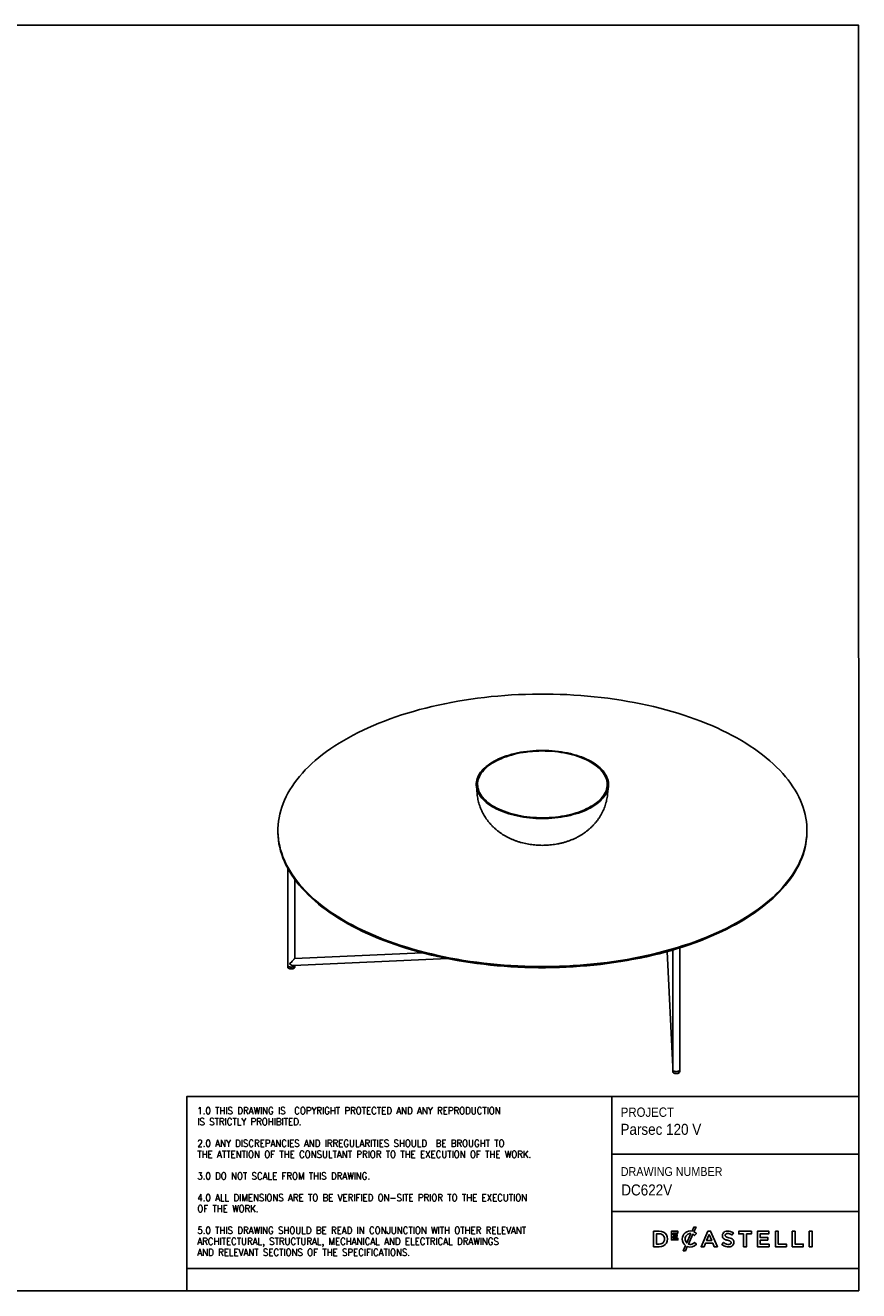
# Model space of a CAD drawing. Header units: millimetres. Extents: x 25 to 4125, y 4 to 2874.
# Tile 2 of 2: x 2235 to 4125, y 4 to 2874. Entities that reach past the tile are written whole.
import ezdxf

# ---------------------------------------------------------------- set-up
doc = ezdxf.new("R2010")
doc.units = ezdxf.units.MM
doc.header["$LTSCALE"] = 12
doc.linetypes.add('SLD-Solido', pattern=[0])
doc.layers.add('NOTE', color=3, linetype='SLD-Solido')
doc.layers.add('SCHIZZI', color=9, linetype='Continuous')
doc.styles.add('SLDTEXTSTYLE0', font='GOTHIC.TTF', dxfattribs={"width": 0.913})
doc.styles.add('SLDTEXTSTYLE1', font='romans__.ttf', dxfattribs={"width": 0.893})

msp = doc.modelspace()

# ---------------------------------------------------------------- linework, layer by layer
for p, q in [((3257.99, 1148.41), (3259.83, 1130.41)), ((3555.74, 1130.41), (3557.58, 1148.41)), ((2807.78, 1048.49), (2807.78, 1045.92)), ((4007.78, 1045.92), (4007.78, 1048.49)), ((2830.2, 962.25), (2830.2, 742.46)), ((2846.2, 757.69), (2846.2, 937.13)), ((3703.35, 777), (3703.35, 512.36)), ((3719.35, 505.16), (3719.35, 781.83)), ((2842.95, 741.53), (3192.97, 757.38)), ((2846.07, 757.52), (2846.19, 757.68)), ((3134.71, 770.76), (2846.19, 757.69)), ((3690.84, 773.45), (3703.35, 511.82)), ((2830.2, 742.46), (2830.2, 738.18)), ((2830.2, 742.31), (2830.2, 742.46)), ((2840.58, 741.86), (2843.07, 741.56)), ((2846.2, 738.18), (2846.2, 741.67)), ((3703.35, 511.82), (3703.35, 505.16)), ((3703.35, 505.16), (3703.35, 500.87)), ((3703.36, 505), (3703.35, 505.16)), ((3703.4, 512.36), (3703.36, 511.86)), ((3703.41, 511.83), (3703.36, 511.86)), ((3719.35, 500.87), (3719.35, 505.16))]:
    msp.add_line(p, q)
at = {"flags": 128}
for points in [[(3938.43, 904.28), (3945.58, 911.48), (3952.36, 918.78), (3958.77, 926.16), (3964.8, 933.63), (3970.44, 941.18), (3975.7, 948.81), (3980.58, 956.5), (3985.06, 964.25), (3989.14, 972.06), (3992.83, 979.93), (3996.11, 987.84), (3998.99, 995.79), (4001.47, 1003.78), (4003.54, 1011.8), (4005.2, 1019.84), (4006.45, 1027.91), (4007.29, 1035.99), (4007.72, 1044.07), (4007.74, 1052.16), (4007.35, 1060.25), (4006.55, 1068.33), (4005.33, 1076.39), (4003.71, 1084.44), (4001.68, 1092.46), (3999.24, 1100.46), (3996.4, 1108.41), (3993.15, 1116.33), (3989.5, 1124.2), (3985.45, 1132.01), (3981.01, 1139.77), (3976.18, 1147.47), (3970.95, 1155.1), (3965.34, 1162.65), (3959.35, 1170.13), (3952.97, 1177.53), (3946.23, 1184.83), (3939.12, 1192.05), (3931.64, 1199.16), (3923.8, 1206.17), (3915.61, 1213.07), (3907.07, 1219.86), (3898.19, 1226.54), (3888.97, 1233.09), (3879.43, 1239.51), (3869.56, 1245.81), (3859.37, 1251.96), (3848.87, 1257.98), (3838.07, 1263.86), (3826.98, 1269.58), (3815.6, 1275.16), (3803.94, 1280.58), (3792.01, 1285.84), (3779.81, 1290.94), (3767.36, 1295.87), (3754.67, 1300.64), (3741.73, 1305.23), (3728.57, 1309.64), (3715.19, 1313.88), (3701.59, 1317.93), (3687.8, 1321.8), (3673.81, 1325.48), (3659.64, 1328.97), (3645.3, 1332.27), (3630.8, 1335.38), (3616.14, 1338.29), (3601.34, 1341), (3586.41, 1343.51), (3571.35, 1345.81), (3556.18, 1347.92), (3540.92, 1349.81), (3525.56, 1351.51), (3510.11, 1352.99), (3494.6, 1354.27), (3479.03, 1355.33), (3463.41, 1356.19), (3447.76, 1356.83), (3432.07, 1357.26), (3416.37, 1357.49), (3400.66, 1357.5), (3384.96, 1357.29), (3369.27, 1356.88), (3353.61, 1356.26), (3337.99, 1355.42), (3322.41, 1354.37), (3306.9, 1353.12), (3291.45, 1351.65), (3276.08, 1349.98), (3260.8, 1348.1), (3245.62, 1346.02), (3230.56, 1343.73), (3215.61, 1341.24), (3200.8, 1338.55), (3186.13, 1335.66), (3171.61, 1332.57), (3157.25, 1329.29), (3143.07, 1325.82), (3129.06, 1322.15), (3115.25, 1318.3), (3101.64, 1314.26), (3088.23, 1310.05), (3075.05, 1305.65), (3062.09, 1301.07), (3049.38, 1296.33), (3036.9, 1291.41), (3024.68, 1286.33), (3012.73, 1281.08), (3001.04, 1275.67), (2989.63, 1270.11), (2978.51, 1264.4), (2967.69, 1258.54), (2957.16, 1252.53), (2946.95, 1246.39), (2937.05, 1240.11), (2927.47, 1233.69), (2918.22, 1227.15), (2909.31, 1220.49), (2900.74, 1213.71), (2892.51, 1206.82), (2884.64, 1199.82), (2877.13, 1192.71), (2869.98, 1185.51), (2863.2, 1178.21), (2856.8, 1170.83), (2850.77, 1163.36), (2845.12, 1155.81), (2839.86, 1148.18), (2834.99, 1140.49), (2830.51, 1132.74), (2826.42, 1124.93), (2822.74, 1117.06), (2819.45, 1109.15), (2816.57, 1101.2), (2814.1, 1093.21), (2812.03, 1085.19), (2810.37, 1077.15), (2809.12, 1069.08), (2808.27, 1061), (2807.84, 1052.92), (2807.82, 1044.83), (2808.22, 1036.74), (2809.02, 1028.66), (2810.23, 1020.59), (2811.86, 1012.55), (2813.89, 1004.53), (2816.33, 996.53), (2819.17, 988.58), (2822.42, 980.66), (2826.06, 972.79), (2830.11, 964.98), (2834.55, 957.22), (2839.39, 949.52), (2844.61, 941.89), (2850.23, 934.33), (2856.22, 926.86), (2862.59, 919.46), (2869.34, 912.16), (2876.45, 904.94), (2883.93, 897.83), (2891.76, 890.82), (2899.95, 883.92), (2908.49, 877.12), (2917.37, 870.45), (2926.59, 863.9), (2936.14, 857.48), (2946.01, 851.18), (2956.2, 845.03), (2966.69, 839.01), (2977.49, 833.13), (2988.58, 827.4), (2999.96, 821.83), (3011.62, 816.41), (3023.56, 811.15), (3035.75, 806.05), (3048.2, 801.12), (3060.9, 796.35), (3073.83, 791.76), (3086.99, 787.35), (3100.38, 783.11), (3113.97, 779.06), (3127.77, 775.19), (3141.75, 771.51), (3155.92, 768.02), (3170.26, 764.72), (3184.77, 761.61), (3199.42, 758.7), (3214.22, 755.99), (3229.16, 753.48), (3244.21, 751.18), (3259.38, 749.07), (3274.65, 747.18), (3290.01, 745.48), (3305.45, 744), (3320.96, 742.72), (3336.53, 741.66), (3352.15, 740.8), (3367.81, 740.16), (3383.49, 739.73), (3399.2, 739.5), (3414.9, 739.49), (3430.61, 739.7), (3446.29, 740.11), (3461.95, 740.73), (3477.58, 741.57), (3493.15, 742.62), (3508.67, 743.87), (3524.12, 745.34), (3539.49, 747.01), (3554.76, 748.89), (3569.94, 750.97), (3585.01, 753.26), (3599.95, 755.75), (3614.76, 758.44), (3629.44, 761.33), (3643.96, 764.42), (3658.31, 767.7), (3672.5, 771.17), (3686.5, 774.84), (3700.32, 778.69), (3713.93, 782.73), (3727.33, 786.94), (3740.51, 791.34), (3753.47, 795.92), (3766.19, 800.66), (3778.66, 805.58), (3790.88, 810.66), (3802.84, 815.91), (3814.52, 821.32), (3825.93, 826.88), (3837.05, 832.59), (3847.88, 838.45), (3858.4, 844.46), (3868.62, 850.6), (3878.52, 856.88), (3888.1, 863.3), (3897.34, 869.84), (3906.26, 876.5), (3914.83, 883.28), (3923.05, 890.17), (3930.92, 897.17), (3938.43, 904.28)], [(3477.79, 1220.8), (3484.11, 1218.97), (3490.26, 1217), (3496.22, 1214.87), (3501.97, 1212.6), (3507.5, 1210.18), (3512.8, 1207.63), (3517.85, 1204.96), (3522.65, 1202.16), (3527.17, 1199.24), (3531.42, 1196.21), (3535.38, 1193.09), (3539.04, 1189.86), (3542.39, 1186.55), (3545.43, 1183.16), (3548.15, 1179.7), (3550.54, 1176.18), (3552.6, 1172.6), (3554.32, 1168.97), (3555.7, 1165.31), (3556.73, 1161.61), (3557.41, 1157.89), (3557.75, 1154.16), (3557.73, 1150.43), (3557.36, 1146.7), (3556.65, 1142.99), (3555.58, 1139.29), (3554.18, 1135.63), (3552.43, 1132.01), (3550.34, 1128.43), (3547.92, 1124.91), (3545.17, 1121.46), (3542.1, 1118.08), (3538.71, 1114.77), (3535.03, 1111.56), (3531.04, 1108.44), (3526.77, 1105.43), (3522.21, 1102.52), (3517.39, 1099.73), (3512.32, 1097.06), (3507, 1094.53), (3501.45, 1092.13), (3495.68, 1089.87), (3489.7, 1087.75), (3483.54, 1085.79), (3477.19, 1083.98), (3470.69, 1082.34), (3464.04, 1080.85), (3457.25, 1079.54), (3450.35, 1078.39), (3443.36, 1077.42), (3436.27, 1076.62), (3429.12, 1076), (3421.93, 1075.56), (3414.7, 1075.3), (3407.45, 1075.21), (3400.2, 1075.31), (3392.97, 1075.59), (3385.78, 1076.05), (3378.64, 1076.69), (3371.56, 1077.5), (3364.57, 1078.49), (3357.68, 1079.65), (3350.91, 1080.98), (3344.27, 1082.48), (3337.78, 1084.14), (3331.45, 1085.96), (3325.3, 1087.94), (3319.34, 1090.07), (3313.59, 1092.34), (3308.06, 1094.76), (3302.77, 1097.31), (3297.71, 1099.98), (3292.92, 1102.78), (3288.39, 1105.7), (3284.15, 1108.72), (3280.19, 1111.85), (3276.53, 1115.07), (3273.17, 1118.38), (3270.13, 1121.77), (3267.41, 1125.23), (3265.02, 1128.76), (3262.96, 1132.34), (3261.24, 1135.97), (3259.87, 1139.63), (3258.84, 1143.33), (3258.15, 1147.04), (3257.82, 1150.77), (3257.83, 1154.51), (3258.2, 1158.24), (3258.92, 1161.95), (3259.98, 1165.65), (3261.39, 1169.31), (3263.14, 1172.93), (3265.23, 1176.51), (3267.65, 1180.03), (3270.4, 1183.48), (3273.47, 1186.86), (3276.85, 1190.16), (3280.54, 1193.38), (3284.53, 1196.5), (3288.8, 1199.51), (3293.35, 1202.42), (3298.17, 1205.21), (3303.25, 1207.87), (3308.56, 1210.41), (3314.12, 1212.81), (3319.89, 1215.07), (3325.86, 1217.19), (3332.03, 1219.15), (3338.37, 1220.96), (3344.88, 1222.6), (3351.53, 1224.09), (3358.31, 1225.4), (3365.21, 1226.55), (3372.21, 1227.52), (3379.29, 1228.32), (3386.44, 1228.94), (3393.64, 1229.38), (3400.87, 1229.64), (3408.12, 1229.72), (3415.36, 1229.63), (3422.59, 1229.35), (3429.79, 1228.89), (3436.93, 1228.25), (3444, 1227.44), (3450.99, 1226.45), (3457.88, 1225.29), (3464.66, 1223.96), (3471.3, 1222.46), (3477.79, 1220.8)], [(3476.39, 1219.66), (3482.69, 1217.84), (3488.81, 1215.87), (3494.73, 1213.75), (3500.44, 1211.48), (3505.93, 1209.07), (3511.18, 1206.52), (3516.18, 1203.84), (3520.93, 1201.04), (3525.4, 1198.12), (3529.58, 1195.09), (3533.47, 1191.96), (3537.06, 1188.74), (3540.34, 1185.43), (3543.3, 1182.04), (3545.93, 1178.58), (3548.23, 1175.06), (3550.2, 1171.48), (3551.81, 1167.86), (3553.09, 1164.2), (3554.01, 1160.52), (3554.58, 1156.81), (3554.79, 1153.1), (3554.65, 1149.38), (3554.16, 1145.67), (3553.32, 1141.98), (3552.12, 1138.32), (3550.58, 1134.69), (3548.69, 1131.1), (3546.46, 1127.56), (3543.9, 1124.09), (3541.01, 1120.69), (3537.8, 1117.36), (3534.28, 1114.11), (3530.45, 1110.96), (3526.33, 1107.91), (3521.92, 1104.97), (3517.23, 1102.14), (3512.29, 1099.44), (3507.09, 1096.86), (3501.65, 1094.42), (3495.98, 1092.12), (3490.11, 1089.96), (3484.03, 1087.96), (3477.77, 1086.11), (3471.34, 1084.42), (3464.76, 1082.9), (3458.05, 1081.54), (3451.21, 1080.36), (3444.26, 1079.34), (3437.23, 1078.51), (3430.13, 1077.86), (3422.97, 1077.38), (3415.78, 1077.09), (3408.57, 1076.98), (3401.35, 1077.05), (3394.15, 1077.3), (3386.99, 1077.74), (3379.87, 1078.35), (3372.82, 1079.15), (3365.86, 1080.12), (3358.99, 1081.27), (3352.25, 1082.59), (3345.64, 1084.08), (3339.17, 1085.73), (3332.88, 1087.54), (3326.76, 1089.51), (3320.84, 1091.64), (3315.13, 1093.91), (3309.64, 1096.32), (3304.38, 1098.87), (3299.38, 1101.55), (3294.64, 1104.35), (3290.17, 1107.27), (3285.98, 1110.29), (3282.09, 1113.42), (3278.5, 1116.65), (3275.22, 1119.96), (3272.26, 1123.35), (3269.63, 1126.81), (3267.33, 1130.33), (3265.37, 1133.9), (3263.75, 1137.53), (3262.48, 1141.18), (3261.56, 1144.87), (3260.99, 1148.58), (3260.77, 1152.29), (3260.91, 1156.01), (3261.4, 1159.71), (3262.25, 1163.4), (3263.45, 1167.07), (3264.99, 1170.7), (3266.88, 1174.29), (3269.1, 1177.82), (3271.66, 1181.3), (3274.55, 1184.7), (3277.76, 1188.03), (3281.29, 1191.27), (3285.11, 1194.42), (3289.24, 1197.47), (3293.65, 1200.42), (3298.33, 1203.24), (3303.28, 1205.95), (3308.48, 1208.52), (3313.92, 1210.97), (3319.58, 1213.27), (3325.46, 1215.42), (3331.53, 1217.43), (3337.79, 1219.28), (3344.22, 1220.97), (3350.8, 1222.49), (3357.52, 1223.85), (3364.36, 1225.03), (3371.3, 1226.04), (3378.33, 1226.88), (3385.44, 1227.53), (3392.59, 1228), (3399.79, 1228.3), (3407, 1228.41), (3414.21, 1228.34), (3421.41, 1228.08), (3428.58, 1227.65), (3435.7, 1227.03), (3442.74, 1226.24), (3449.71, 1225.27), (3456.57, 1224.12), (3463.32, 1222.8), (3469.93, 1221.31), (3476.39, 1219.66)], [(2807.78, 1045.92), (2807.82, 1042.26), (2808.22, 1034.17), (2809.02, 1026.09), (2810.23, 1018.02), (2811.86, 1009.98), (2813.89, 1001.95), (2816.33, 993.96), (2819.17, 986.01), (2822.42, 978.09), (2826.06, 970.22), (2830.11, 962.41), (2834.55, 954.65), (2839.39, 946.95), (2844.61, 939.32), (2850.23, 931.76), (2856.22, 924.29), (2862.59, 916.89), (2869.34, 909.58), (2876.45, 902.37), (2883.93, 895.26), (2891.76, 888.25), (2899.95, 881.34), (2908.49, 874.55), (2917.37, 867.88), (2926.59, 861.33), (2936.14, 854.91), (2946.01, 848.61), (2956.2, 842.45), (2966.69, 836.44), (2977.49, 830.56), (2988.58, 824.83), (2999.96, 819.26), (3011.62, 813.84), (3023.56, 808.58), (3035.75, 803.48), (3048.2, 798.54), (3060.9, 793.78), (3073.83, 789.19), (3086.99, 784.78), (3100.38, 780.54), (3113.97, 776.49), (3127.77, 772.62), (3141.75, 768.94), (3155.92, 765.44), (3170.26, 762.15), (3184.77, 759.04), (3199.42, 756.13), (3214.22, 753.42), (3229.16, 750.91), (3244.21, 748.61), (3259.38, 746.5), (3274.65, 744.6), (3290.01, 742.91), (3305.45, 741.43), (3320.96, 740.15), (3336.53, 739.09), (3352.15, 738.23), (3367.81, 737.59), (3383.49, 737.15), (3399.2, 736.93), (3414.9, 736.92), (3430.61, 737.12), (3446.29, 737.54), (3461.95, 738.16), (3477.58, 739), (3493.15, 740.04), (3508.67, 741.3), (3524.12, 742.76), (3539.49, 744.44), (3554.76, 746.32), (3569.94, 748.4), (3585.01, 750.69), (3599.95, 753.18), (3614.76, 755.87), (3629.44, 758.76), (3643.96, 761.85), (3658.31, 765.13), (3672.5, 768.6), (3686.5, 772.27), (3700.32, 776.12), (3713.93, 780.15), (3727.33, 784.37), (3740.51, 788.77), (3753.47, 793.34), (3766.19, 798.09), (3778.66, 803.01), (3790.88, 808.09), (3802.84, 813.34), (3814.52, 818.74), (3825.93, 824.31), (3837.05, 830.02), (3847.88, 835.88), (3858.4, 841.89), (3868.62, 848.03), (3878.52, 854.31), (3888.1, 860.72), (3897.34, 867.26), (3906.26, 873.93), (3914.83, 880.7), (3923.05, 887.6), (3930.92, 894.6), (3938.43, 901.7)], [(3938.43, 901.7), (3945.58, 908.91), (3952.36, 916.21), (3958.77, 923.59), (3964.8, 931.06), (3970.44, 938.61), (3975.7, 946.23), (3980.58, 953.92), (3985.06, 961.68), (3989.14, 969.49), (3992.83, 977.35), (3996.11, 985.27), (3998.99, 993.22), (4001.47, 1001.21), (4003.54, 1009.23), (4005.2, 1017.27), (4006.45, 1025.34), (4007.29, 1033.41), (4007.72, 1041.5), (4007.78, 1045.92)], [(2830.2, 742.46), (2830.21, 742.18), (2830.52, 741.3), (2831.18, 740.48), (2832.17, 739.75), (2833.44, 739.15), (2834.94, 738.7), (2836.58, 738.43), (2838.31, 738.34), (2840.02, 738.45), (2841.65, 738.75), (2843.12, 739.22), (2844.36, 739.84), (2845.31, 740.58)], [(2846.04, 741.67), (2845.87, 741.3), (2845.2, 740.47), (2844.21, 739.74), (2842.93, 739.14), (2841.44, 738.7), (2839.79, 738.42), (2838.07, 738.34), (2836.35, 738.45), (2834.72, 738.75), (2833.25, 739.22), (2832.02, 739.85), (2831.07, 740.59), (2830.45, 741.42), (2830.2, 742.31)], [(2830.2, 738.18), (2830.21, 737.9), (2830.52, 737.02), (2831.18, 736.2), (2832.17, 735.47), (2833.44, 734.86), (2834.94, 734.41), (2836.58, 734.14), (2838.31, 734.06), (2840.02, 734.16), (2841.65, 734.46), (2843.12, 734.93), (2844.36, 735.55), (2845.31, 736.3)], [(2845.31, 740.58), (2845.93, 741.42), (2846.04, 741.67)], [(3703.35, 505.16), (3703.37, 504.93), (3703.65, 504.05), (3704.29, 503.22), (3705.27, 502.48), (3706.52, 501.87), (3708.01, 501.41), (3709.65, 501.13), (3711.37, 501.04), (3713.09, 501.13), (3714.73, 501.42), (3716.21, 501.88), (3717.46, 502.49), (3718.43, 503.23)], [(3703.35, 500.87), (3703.37, 500.64), (3703.65, 499.76), (3704.29, 498.93), (3705.27, 498.2), (3706.52, 497.59), (3708.01, 497.13), (3709.65, 496.84), (3711.37, 496.75), (3713.09, 496.85), (3714.73, 497.13), (3716.21, 497.6), (3717.46, 498.21), (3718.43, 498.95)], [(3719.35, 505.16), (3719.33, 504.87), (3719.03, 503.99), (3718.36, 503.17), (3717.37, 502.44), (3716.09, 501.84), (3714.6, 501.39), (3712.95, 501.12), (3711.22, 501.04), (3709.51, 501.15), (3707.88, 501.45), (3706.41, 501.92), (3705.17, 502.54), (3704.23, 503.29), (3703.61, 504.12), (3703.36, 505)]]:
    msp.add_lwpolyline(points, dxfattribs=at)
for centre, radius, start, end in [((2843.6, 738.24), 2.59, 311.29512, 358.4944), ((3716.73, 505.23), 2.62, 310.32523, 358.31287), ((3716.73, 500.95), 2.62, 310.32523, 358.31287)]:
    msp.add_arc(centre, radius, start, end)
for centre, major_axis, ratio, start_param, end_param in [((2838.2, 749.32), (8, 8.37), 0.017545, 0.0183558, 2.0379911), ((2838.2, 749.32), (7.14, -6.83), 0.5278135, 4.6940332, 5.8159905), ((3711.35, 512.01), (-0.32, 13.58), 0.5888174, 1.5302166, 1.5682647), ((3711.35, 512.01), (8, 0.19), 0.1058927, 3.1010129, 3.1441242)]:
    msp.add_ellipse(centre, major_axis=major_axis, ratio=ratio, start_param=start_param, end_param=end_param)
for points, knots in [([(3259.87, 1130.41), (3259.96, 1129.43), (3260.24, 1126.45), (3261.04, 1121.5), (3262.25, 1115.6), (3263.77, 1109.78), (3265.58, 1104.06), (3267.67, 1098.44), (3270.03, 1092.95), (3272.67, 1087.58), (3275.56, 1082.35), (3278.72, 1077.26), (3282.12, 1072.33), (3285.76, 1067.56), (3289.64, 1062.96), (3293.75, 1058.53), (3298.09, 1054.29), (3302.64, 1050.22), (3307.42, 1046.34), (3312.42, 1042.65), (3317.63, 1039.16), (3323.06, 1035.86), (3328.7, 1032.77), (3334.55, 1029.9), (3340.6, 1027.24), (3346.84, 1024.82), (3353.25, 1022.63), (3359.8, 1020.69), (3366.47, 1019.01), (3373.22, 1017.59), (3380.04, 1016.43), (3386.91, 1015.53), (3393.8, 1014.88), (3400.72, 1014.5), (3407.65, 1014.36), (3414.59, 1014.49), (3421.55, 1014.87), (3428.51, 1015.51), (3435.47, 1016.42), (3442.43, 1017.6), (3449.38, 1019.07), (3456.3, 1020.84), (3463.19, 1022.9), (3469.99, 1025.28), (3476.69, 1027.96), (3483.23, 1030.94), (3489.36, 1034.1), (3495.08, 1037.38), (3500.37, 1040.75), (3505.46, 1044.31), (3510.32, 1048.07), (3514.97, 1052), (3519.55, 1056.26), (3524.05, 1060.87), (3528.42, 1065.85), (3532.48, 1071), (3536.24, 1076.32), (3539.68, 1081.78), (3542.8, 1087.38), (3545.61, 1093.1), (3548.1, 1098.92), (3550.26, 1104.83), (3552.09, 1110.82), (3553.6, 1116.86), (3554.77, 1122.94), (3555.46, 1127.46), (3555.67, 1129.95), (3555.71, 1130.4)], [0, 0, 0, 0, 0.0071204, 0.0217147, 0.0362733, 0.0508021, 0.0653074, 0.0797959, 0.0942747, 0.1087517, 0.1232356, 0.137736, 0.1522638, 0.166831, 0.1814512, 0.1961397, 0.2109134, 0.2257907, 0.2407916, 0.2559366, 0.2712462, 0.2867387, 0.3024281, 0.3183215, 0.3344154, 0.3506936, 0.3671268, 0.3836747, 0.4002866, 0.4169118, 0.4335208, 0.4500983, 0.4666433, 0.4831675, 0.4996921, 0.5162447, 0.5328518, 0.5495401, 0.5663406, 0.5832793, 0.6003738, 0.617628, 0.6350286, 0.6525423, 0.6701019, 0.6876369, 0.7050829, 0.7205776, 0.7358954, 0.75104, 0.766022, 0.7808553, 0.7955549, 0.8117773, 0.8278727, 0.8438102, 0.8596014, 0.875258, 0.8907906, 0.9062088, 0.9215215, 0.9367365, 0.9518612, 0.9669025, 0.9818666, 0.9967596, 1, 1, 1, 1]), ([(2844.28, 755.88), (2844.23, 755.83), (2844.13, 755.73), (2843.98, 755.57), (2843.82, 755.41), (2843.66, 755.25), (2843.49, 755.08), (2843.32, 754.91), (2843.15, 754.73), (2842.97, 754.55), (2842.79, 754.36), (2842.6, 754.17), (2842.41, 753.98), (2842.08, 753.64), (2841.61, 753.16), (2840.99, 752.52), (2840.35, 751.86), (2839.46, 750.93), (2838.32, 749.75), (2837.27, 748.64), (2836.48, 747.81), (2835.96, 747.26), (2835.45, 746.72), (2834.94, 746.19), (2834.62, 745.85), (2834.46, 745.68)], [0, 0, 0, 0, 0.0153721, 0.0308582, 0.046486, 0.0622821, 0.0782728, 0.0944829, 0.1109366, 0.1276569, 0.1446657, 0.1619838, 0.179631, 0.1976259, 0.2530608, 0.3106877, 0.3708974, 0.4340325, 0.5664493, 0.7065083, 0.7644166, 0.8226216, 0.8812227, 0.9403172, 1, 1, 1, 1]), ([(2844.88, 756.47), (2844.84, 756.44), (2844.77, 756.36), (2844.65, 756.25), (2844.53, 756.13), (2844.41, 756), (2844.33, 755.92), (2844.28, 755.88)], [0, 0, 0, 0, 0.1972533, 0.3955511, 0.5952259, 0.7966031, 1, 1, 1, 1]), ([(2845.08, 756.67), (2845.05, 756.64), (2844.98, 756.57), (2844.92, 756.51), (2844.88, 756.47)], [0, 0, 0, 0, 0.49919921, 1, 1, 1, 1]), ([(2846.19, 757.68), (2846.19, 757.68), (2846.19, 757.69), (2846.19, 757.69), (2846.18, 757.69), (2846.16, 757.68), (2846.13, 757.65), (2846.06, 757.6), (2845.96, 757.51), (2845.84, 757.4), (2845.73, 757.29), (2845.59, 757.16), (2845.44, 757.02), (2845.27, 756.85), (2845.14, 756.73), (2845.08, 756.67)], [0, 0, 0, 0, 0.0513348, 0.1020277, 0.1521292, 0.2016911, 0.2507672, 0.3778109, 0.5011475, 0.5867363, 0.670669, 0.7534405, 0.8355669, 0.9175766, 1, 1, 1, 1]), ([(2834.46, 745.68), (2834.55, 745.59), (2834.72, 745.43), (2834.98, 745.19), (2835.24, 744.95), (2835.51, 744.73), (2835.78, 744.5), (2836.05, 744.29), (2836.33, 744.08), (2836.61, 743.88), (2836.89, 743.68), (2837.17, 743.49), (2837.54, 743.26), (2837.99, 742.99), (2838.51, 742.7), (2839.03, 742.45), (2839.55, 742.22), (2840.07, 742.02), (2840.41, 741.92), (2840.58, 741.86)], [0, 0, 0, 0, 0.04742523, 0.09455887, 0.14143999, 0.18810828, 0.23460398, 0.2809678, 0.32724076, 0.37346415, 0.41967938, 0.4659279, 0.51225104, 0.59639262, 0.67901515, 0.76039407, 0.84081758, 0.92058423, 1, 1, 1, 1])]:
    msp.add_open_spline(points, degree=3, knots=knots)
at = {"layer": 'SCHIZZI', "color": 7, "true_color": 0xffffff}
for p, q in [((3565.04, 444.56), (3565.04, 54.31)), ((3565.04, 313.75), (4125.27, 313.75)), ((3565.04, 184.1), (4125.28, 184.1)), ((3725.02, 121.41), (3725.02, 121.48)), ((3757.07, 134.2), (3756.95, 134.31)), ((3757.2, 109.6), (3757.32, 109.72)), ((2600.86, 54.31), (2600.86, 4.31))]:
    msp.add_line(p, q, dxfattribs=at)
for points in [[(4125.29, 4.31), (4125.1, 2874.31), (25.29, 2874.31), (25.29, 4.31)], [(3713.79, 127.33), (3713.79, 131.16), (3704.58, 131.16), (3704.58, 135.12), (3715.05, 135.12), (3715.05, 138.95), (3700.3, 138.95), (3700.3, 119.4), (3715.18, 119.4), (3715.18, 123.23), (3704.58, 123.23), (3704.58, 127.33)], [(3783.22, 139.44), (3767.73, 103.96), (3774.38, 103.96), (3777.97, 112.38), (3794.23, 112.38), (3797.77, 103.96), (3804.63, 103.96), (3789.18, 139.33), (3789.13, 139.44)], [(3786.08, 131.5), (3791.84, 118.17), (3780.36, 118.17)], [(3864.29, 133.16), (3864.29, 103.96), (3870.81, 103.96), (3870.81, 133.16), (3881.88, 133.16), (3881.88, 139.19), (3853.22, 139.19), (3853.22, 133.16)], [(3919.44, 118.81), (3919.44, 124.64), (3901.96, 124.64), (3901.96, 133.36), (3921.69, 133.36), (3921.69, 139.19), (3895.47, 139.19), (3895.47, 103.96), (3921.94, 103.96), (3921.94, 109.79), (3901.96, 109.79), (3901.96, 118.81)], [(3936.33, 139.19), (3936.33, 103.96), (3961.15, 103.96), (3961.15, 109.89), (3942.81, 109.89), (3942.81, 139.19)], [(3974.65, 139.19), (3974.65, 103.96), (3999.47, 103.96), (3999.47, 109.89), (3981.13, 109.89), (3981.13, 139.19)], [(4013.31, 103.96), (4019.79, 103.96), (4019.79, 139.19), (4013.31, 139.19)]]:
    msp.add_lwpolyline(points, close=True, dxfattribs=at)
msp.add_lwpolyline([(4125.29, 54.31), (2600.86, 54.31), (2600.86, 444.56), (4125.26, 444.56)], dxfattribs=at)
for points in [[(3732.44, 106.61, -0.2366566), (3725.02, 121.41, -0.4912249), (3747.38, 139.24), (3751.62, 148.55), (3756.5, 148.55), (3751.66, 137.9, -0.086931), (3757.07, 134.2), (3752.9, 129.4, 0.0663381), (3749.02, 132.29), (3738.94, 110.15, 0.1655168), (3746.5, 109.77, 0.1312269), (3753.15, 113.95), (3757.32, 109.72, -0.3118527), (3736.39, 104.53), (3732.06, 95.03), (3727.16, 95.03)], [(3659.82, 139.19), (3659.82, 103.96), (3672.99, 103.96, 1.0555946), (3672.99, 139.19)], [(3672.99, 109.89, 1.0217676), (3672.99, 133.26), (3666.29, 133.26), (3666.29, 109.89)], [(3744.78, 133.69, 0.3275059), (3733.19, 127.7, 0.3064575), (3735.21, 112.69)], [(3816.63, 132.59, 0.1311188), (3816.36, 126.74, 0.1847876), (3819.19, 122.16, 0.0813504), (3823.18, 120.04, 0.0253736), (3826.23, 119.08, -0.009562), (3826.84, 118.91, 0.0143707), (3827.99, 118.64, -0.0350168), (3831.91, 117.54, -0.0561266), (3834.06, 116.53, -0.1416688), (3835.41, 115.12, -0.1598738), (3835.62, 112.49, -0.1633528), (3834.44, 110.58, -0.144581), (3830.96, 109.24, -0.1006576), (3825.37, 109.81, -0.1170031), (3818.68, 113.77), (3814.77, 109.12, 0.1231981), (3823.97, 104.18, 0.0728853), (3830.46, 103.51, 0.1248), (3837.47, 105.48, 0.1648919), (3841.34, 109.88, 0.1911522), (3841.33, 118.39, 0.1722296), (3836.61, 122.6, 0.058826), (3830.79, 124.56, -0.0294775), (3826.32, 125.85, -0.0881481), (3823.72, 127.2, -0.1640119), (3822.61, 128.98, -0.2055022), (3823.14, 132.01, -0.1823737), (3826.32, 133.82, -0.0938067), (3830.64, 133.69, -0.1104678), (3837.44, 130.35), (3840.93, 135.27, 0.0810841), (3834.65, 138.65, 0.0784937), (3828.15, 139.63, 0.1100768), (3821.81, 138.27, 0.2034911)]]:
    msp.add_lwpolyline(points, format="xyb", close=True, dxfattribs=at)

# ---------------------------------------------------------------- texts
at = {"layer": 'NOTE', "color": 7, "true_color": 0xffffff, "attachment_point": 1}
for s, insert, char_height, style in [('1.0 THIS DRAWING IS  COPYRIGHT PROTECTED AND ANY REPRODUCTION', (2624.97, 420.62), 16, 'SLDTEXTSTYLE1'), ('PROJECT', (3585.55, 419.8), 21.167, 'SLDTEXTSTYLE0'), ('IS STRICTLY PROHIBITED.', (2624.97, 395.93), 16, 'SLDTEXTSTYLE1'), ('Parsec 120 V', (3584.89, 382.79), 25, 'SLDTEXTSTYLE0'), ('2.0 ANY DISCREPANCIES AND IRREGULARITIES SHOULD  BE BROUGHT TO ', (2624.97, 346.54), 16, 'SLDTEXTSTYLE1'), ('THE ATTENTION OF THE CONSULTANT PRIOR TO THE EXECUTION OF THE WORK.', (2624.97, 321.84), 16, 'SLDTEXTSTYLE1'), ('3.0 DO NOT SCALE FROM THIS DRAWING.', (2624.97, 272.45), 16, 'SLDTEXTSTYLE1'), ('DRAWING NUMBER', (3585.55, 284.52), 20, 'SLDTEXTSTYLE0'), (' DC622V', (3578.25, 245.31), 25, 'SLDTEXTSTYLE0'), ('4.0 ALL DIMENSIONS ARE TO BE VERIFIED ON-SITE PRIOR TO THE EXECUTION ', (2624.97, 223.06), 16, 'SLDTEXTSTYLE1'), ('OF THE WORK.', (2624.97, 198.37), 16, 'SLDTEXTSTYLE1'), ('5.0 THIS DRAWING SHOULD BE READ IN CONJUNCTION WITH OTHER RELEVANT ', (2624.97, 148.98), 16, 'SLDTEXTSTYLE1'), ('ARCHITECTURAL, STRUCTURAL, MECHANICAL AND ELECTRICAL DRAWINGS ', (2624.97, 124.29), 16, 'SLDTEXTSTYLE1'), ('AND RELEVANT SECTIONS OF THE SPECIFICATIONS.', (2624.97, 99.59), 16, 'SLDTEXTSTYLE1')]:
    msp.add_mtext(s, dxfattribs=dict(at, insert=insert, char_height=char_height, style=style))

doc.saveas('drawing.dxf')
